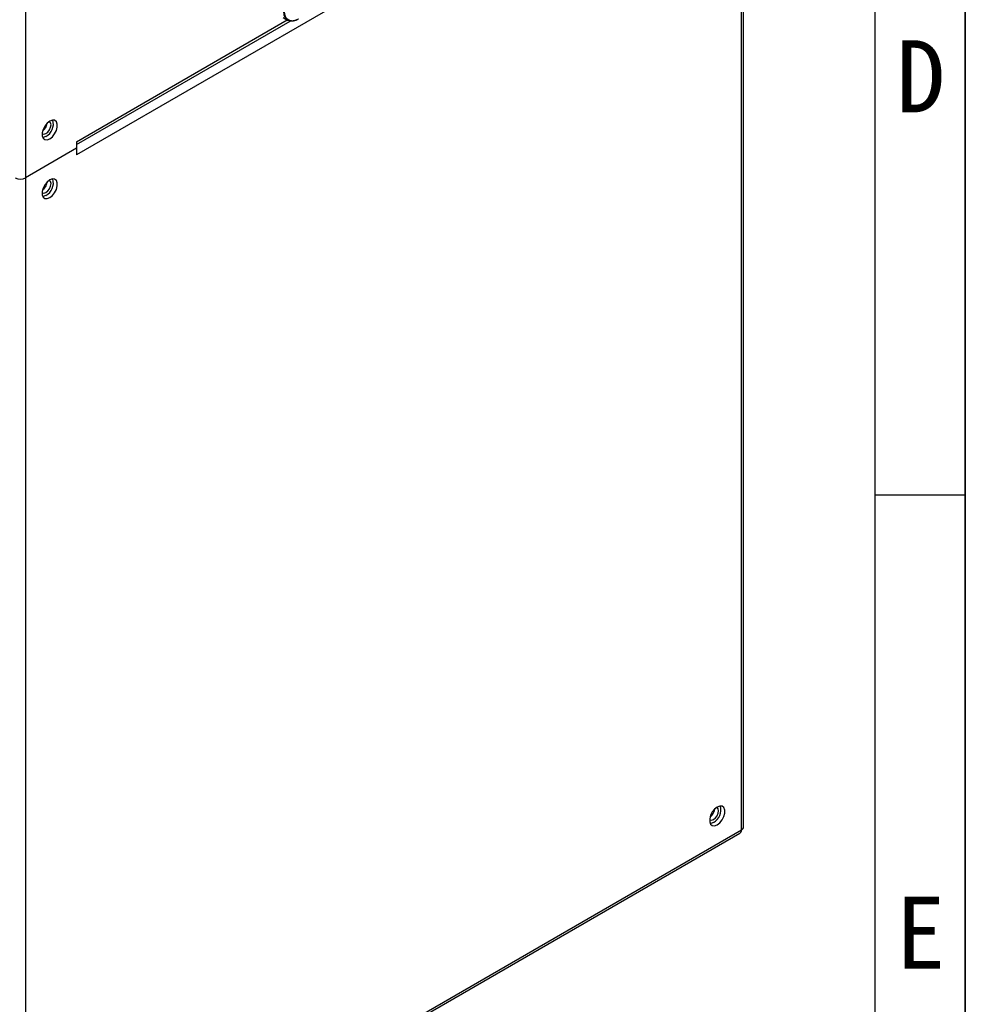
# Model space of a CAD drawing. Header units: millimetres. Extents: x 0 to 423, y 0 to 297.
# Tile 18 of 41: x 368 to 420, y 73 to 127. Entities that reach past the tile are written whole.
import ezdxf

# ---------------------------------------------------------------- set-up
doc = ezdxf.new("R2010")
doc.units = ezdxf.units.MM
doc.layers.add('实线', color=2, linetype='Continuous', lineweight=25)
doc.styles.add('SLDTEXTSTYLE1', font='SIMSUN.TTC')

# ---------------------------------------------------------------- blocks, each defined once
blk = doc.blocks.new('SW_NOTE_0_9')
at = {"color": 0, "linetype": 'Continuous', "lineweight": 18, "insert": (1.188, 4.655), "char_height": 4, "attachment_point": 2, "style": 'SLDTEXTSTYLE1'}
blk.add_mtext('D', dxfattribs=at)
blk = doc.blocks.new('SW_NOTE_0_10')
at = {"color": 0, "linetype": 'Continuous', "lineweight": 18, "insert": (1.188, 4.655), "char_height": 4, "attachment_point": 2, "style": 'SLDTEXTSTYLE1'}
blk.add_mtext('E', dxfattribs=at)
blk = doc.blocks.new('GB_A3_A')
at = {"color": 3, "lineweight": 35, "true_color": 0x00ff00}
blk.add_line((420, 297), (420, 0), dxfattribs=at)
at = {"lineweight": 25}
blk.add_line((415, 5), (415, 292), dxfattribs=at)
at = {"color": 1, "lineweight": 25}
blk.add_line((420, 100.865), (415, 100.865), dxfattribs=at)
at = {"color": 190, "linetype": 'Continuous', "lineweight": 18, "true_color": 0x8000ff}
for name, p in [('SW_NOTE_0_9', (416.336, 121.454)), ('SW_NOTE_0_10', (416.336, 73.95))]:
    blk.add_blockref(name, p, dxfattribs=at)

msp = doc.modelspace()

# ---------------------------------------------------------------- linework, layer by layer
at = {"layer": '实线', "color": 2, "linetype": 'Continuous', "lineweight": 25, "true_color": 0xffff00}
for p, q in [((367.8338, 151.4685), (367.8338, 118.4802)), ((407.6904, 82.467), (407.6904, 141.5846)), ((407.5732, 82.3037), (407.5732, 141.4213)), ((404.7448, 139.4232), (370.6622, 119.7478)), ((382.1331, 127.3655), (382.4001, 127.2113)), ((370.6622, 120.4783), (382.3628, 127.2329)), ((370.6622, 120.327), (382.5223, 127.1736)), ((370.6622, 120.4783), (370.6622, 120.113)), ((370.6622, 120.113), (367.8338, 118.4802)), ((370.6622, 120.113), (370.6622, 119.7478)), ((367.8338, 118.4802), (367.8338, 59.3627)), ((369.0155, 118.1422), (368.8972, 118.0739)), ((367.751, 59.1795), (407.4904, 82.1206)), ((367.8338, 59.3627), (407.5732, 82.3037))]:
    msp.add_line(p, q, dxfattribs=at)
at = {"layer": '实线', "color": 2, "linetype": 'Continuous', "lineweight": 25, "true_color": 0xffff00, "flags": 128}
for points in [[(368.7537, 120.9173), (368.7652, 120.9099), (368.8569, 120.8921), (368.9652, 120.9297), (369.0734, 121.017), (369.1652, 121.1408), (369.2265, 121.2822), (369.248, 121.4196)], [(369.1773, 121.6238), (369.0322, 121.5105), (368.9046, 121.3517), (368.8099, 121.1667), (368.7595, 120.9777), (368.7595, 120.8076), (368.8099, 120.6768), (368.9046, 120.6011), (369.0322, 120.5897), (369.1773, 120.6439), (369.3224, 120.7572), (369.45, 120.916), (369.5447, 121.101), (369.5951, 121.29), (369.5951, 121.4601), (369.5447, 121.5909), (369.45, 121.6666), (369.3224, 121.678), (369.1773, 121.6238)], [(369.248, 121.4196), (369.2265, 121.5322), (369.1652, 121.6027), (369.153, 121.6089)], [(368.9652, 120.7664), (368.8201, 120.7122), (368.7906, 120.709)], [(368.7537, 117.6512), (368.7652, 117.6437), (368.8569, 117.6259), (368.9652, 117.6635), (369.0734, 117.7509), (369.1652, 117.8747), (369.2265, 118.016), (369.248, 118.1534)], [(369.1773, 118.3576), (369.0322, 118.2443), (368.9046, 118.0856), (368.8099, 117.9005), (368.7595, 117.7116), (368.7595, 117.5414), (368.8099, 117.4106), (368.9046, 117.335), (369.0322, 117.3235), (369.1773, 117.3778), (369.3224, 117.4911), (369.45, 117.6498), (369.5447, 117.8348), (369.5951, 118.0238), (369.5951, 118.194), (369.5447, 118.3248), (369.45, 118.4004), (369.3224, 118.4118), (369.1773, 118.3576)], [(369.248, 118.1534), (369.2265, 118.266), (369.1652, 118.3366), (369.153, 118.3428)], [(368.9652, 117.5002), (368.8201, 117.446), (368.7906, 117.4429)], [(406.2297, 83.5695), (406.0846, 83.4562), (405.957, 83.2974), (405.8623, 83.1124), (405.8119, 82.9235), (405.8119, 82.7533), (405.8623, 82.6225), (405.957, 82.5468), (406.0846, 82.5354), (406.2297, 82.5897), (406.3748, 82.703), (406.5024, 82.8617), (406.5971, 83.0467), (406.6475, 83.2357), (406.6475, 83.4059), (406.5971, 83.5367), (406.5024, 83.6123), (406.3748, 83.6237), (406.2297, 83.5695)], [(405.8061, 82.863), (405.8176, 82.8556), (405.9093, 82.8378), (406.0176, 82.8754), (406.1258, 82.9628), (406.2176, 83.0865), (406.2789, 83.2279), (406.3004, 83.3653)], [(406.3004, 83.3653), (406.2789, 83.4779), (406.2176, 83.5485), (406.2054, 83.5547)], [(406.0176, 82.7121), (405.8725, 82.6579), (405.843, 82.6547)]]:
    msp.add_lwpolyline(points, dxfattribs=at)
at = {"layer": '实线', "color": 2, "linetype": 'Continuous', "lineweight": 25, "true_color": 0xffff00}
for centre, radius, start, end in [((368.41, 121.5768), 0.628, 305.82943, 354.17595), ((368.5815, 121.4677), 0.7994, 298.6857, 15.48693), ((367.551, 119.0261), 0.6148, 242.60967, 297.39033), ((368.41, 118.3106), 0.628, 305.82943, 354.17595), ((368.5815, 118.2015), 0.7994, 298.6857, 15.48693), ((405.6339, 83.4134), 0.7994, 298.6857, 15.48693), ((405.4624, 83.5225), 0.628, 305.82943, 354.17595), ((407.3829, 82.2795), 0.1918, 304.05635, 7.25583), ((407.4902, 82.487), 0.2012, 294.37466, 354.3052)]:
    msp.add_arc(centre, radius, start, end, dxfattribs=at)
for points, knots in [([(382.7668, 127.2005), (382.743, 127.1903), (382.664, 127.1564), (382.535, 127.1614), (382.3901, 127.2034), (382.2794, 127.3047), (382.1898, 127.4647), (382.1778, 127.6203), (382.1703, 127.7161)], [0, 0, 0, 0, 0.0687931, 0.2285478, 0.4139265, 0.591233, 0.7481815, 1, 1, 1, 1]), ([(382.9794, 127.282), (382.9687, 127.2759), (382.9485, 127.2645), (382.9201, 127.2501), (382.8956, 127.2385), (382.8748, 127.2295), (382.8579, 127.2226), (382.8448, 127.2175), (382.8142, 127.2063), (382.7628, 127.1908), (382.6932, 127.1781), (382.624, 127.1743), (382.5375, 127.1819), (382.4384, 127.2155), (382.3597, 127.2785), (382.3067, 127.3462), (382.2766, 127.3994), (382.2532, 127.456), (382.2368, 127.5089), (382.2237, 127.5689), (382.2146, 127.6361), (382.2129, 127.6852), (382.2121, 127.7104)], [0, 0, 0, 0, 0.0268389, 0.0505307, 0.0710774, 0.0884798, 0.1027377, 0.1138508, 0.121819, 0.1804909, 0.2458903, 0.305862, 0.3709571, 0.4961938, 0.6219374, 0.6763889, 0.7480624, 0.7926155, 0.8400889, 0.8904797, 0.943783, 1, 1, 1, 1]), ([(382.9795, 127.2819), (382.9693, 127.2762), (382.943, 127.2613), (382.8945, 127.2373), (382.8285, 127.2101), (382.7461, 127.1861), (382.6497, 127.1726), (382.5435, 127.1795), (382.4361, 127.2173), (382.3412, 127.2931), (382.2878, 127.3755), (382.2603, 127.4389), (382.2474, 127.4746), (382.2346, 127.5187), (382.2234, 127.5724), (382.2146, 127.6365), (382.213, 127.6848), (382.2122, 127.7103)], [0, 0, 0, 0, 0.0252761, 0.0657407, 0.1213372, 0.1920608, 0.2779782, 0.3792316, 0.4962053, 0.6224624, 0.7479794, 0.7754912, 0.80871, 0.8476781, 0.8924661, 0.9431843, 1, 1, 1, 1])]:
    msp.add_open_spline(points, degree=3, knots=knots, dxfattribs=at)

# ---------------------------------------------------------------- block references
at = {"color": 7, "linetype": 'Continuous'}
msp.add_blockref('GB_A3_A', (0, 0), dxfattribs=at)

doc.saveas('drawing.dxf')
